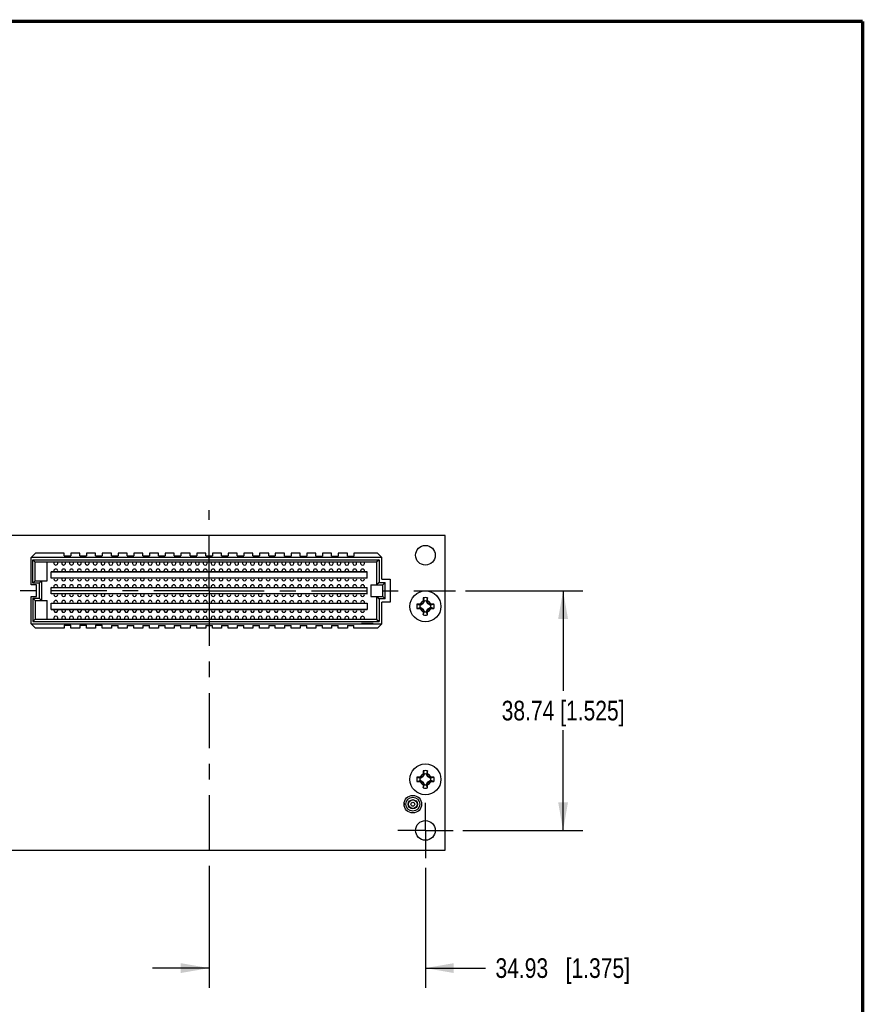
# Model space of a CAD drawing. Header units: inches. Extents: x 0.2 to 16.8, y 0.2 to 10.8.
# Tile 11 of 11: x 11.4 to 16.8, y 4.5 to 10.8. Entities that reach past the tile are written whole.
import ezdxf

# ---------------------------------------------------------------- set-up
doc = ezdxf.new("R2010")
doc.units = ezdxf.units.IN
doc.header["$LTSCALE"] = 0.935
doc.header["$MEASUREMENT"] = 0
doc.linetypes.add('CENTER', pattern=[0.6, 0.375, -0.075, 0.075, -0.075])
doc.layers.get('0').update_dxf_attribs({"linetype": 'CONTINUOUS'})
for name, color, linetype in [('02___PRT_ALL_AXES', 7, 'CONTINUOUS'), ('DATUMCURVES', 7, 'CONTINUOUS'), ('DEFAULT_1', 7, 'CENTER'), ('DIMENSIONS', 7, 'CONTINUOUS')]:
    doc.layers.add(name, color=color, linetype=linetype)
doc.styles.get("Standard").update_dxf_attribs({"font": 'txt', "width": 0.8})
doc.dimstyles.new('DIMSTYLE_1', dxfattribs={"dimtxt": 0.125, "dimasz": 0.18, "dimexe": 0.125, "dimexo": 0.0625, "dimgap": 0.0625, "dimtad": 0, "dimtih": 1, "dimtoh": 1, "dimdec": 3, "dimdsep": 46, "dimtxsty": 'STANDARD', "dimblk": '_FILLED', "dimblk1": '_FILLED', "dimblk2": '_FILLED', "dimcen": 0.09, "dimadec": 0, "dimazin": 0, "dimtp": 0.001, "dimtm": 0.001, "dimtfac": 1, "dimtdec": 3, "dimtofl": 0, "dimtmove": 0, "dimatfit": 3, "dimldrblk": '_FILLED', "dimfxl": 1, "dimtolj": 1, "dimarcsym": 0})

# ---------------------------------------------------------------- blocks, each defined once
blk = doc.blocks.new('_FILLED')
at = {"color": 0, "linetype": 'BYBLOCK'}
blk.add_solid([(0, 0), (-1, 0.174), (-1, -0.174)], dxfattribs=at)
blk = doc.blocks.new('*D7')
at = {"layer": 'DIMENSIONS', "color": 2, "linetype": 'CONTINUOUS'}
for p, q in [((14.2243, 7.138), (14.9705, 7.138)), ((14.8455, 7.138), (14.8455, 6.5006)), ((14.8455, 5.6132), (14.8455, 6.2506)), ((14.2083, 5.6132), (14.9705, 5.6132))]:
    blk.add_line(p, q, dxfattribs=at)
at = {"layer": 'DIMENSIONS', "color": 2, "linetype": 'CONTINUOUS', "xscale": 0.18, "yscale": 0.18, "zscale": 0.18}
for p, rotation in [((14.8455, 7.138), 90), ((14.8455, 5.6132), 270)]:
    blk.add_blockref('_FILLED', p, dxfattribs=dict(at, rotation=rotation))
at = {"layer": 'DIMENSIONS', "color": 2, "linetype": 'CONTINUOUS', "insert": (14.8455, 6.4381), "char_height": 0.125, "width": 1.3, "attachment_point": 2, "line_spacing_factor": 0.9}
blk.add_mtext('38.74 [1.525]', dxfattribs=at)
blk = doc.blocks.new('*D8')
at = {"layer": 'DIMENSIONS', "color": 2, "linetype": 'CONTINUOUS'}
for p, q in [((12.5955, 5.3883), (12.5955, 4.6132)), ((13.9705, 5.3754), (13.9705, 4.6132)), ((12.5955, 4.7382), (12.2355, 4.7382)), ((13.9705, 4.7382), (14.3533, 4.7382))]:
    blk.add_line(p, q, dxfattribs=at)
at = {"layer": 'DIMENSIONS', "color": 2, "linetype": 'CONTINUOUS', "xscale": 0.18, "yscale": 0.18, "zscale": 0.18}
blk.add_blockref('_FILLED', (12.5955, 4.7382), dxfattribs=at)
at = {"layer": 'DIMENSIONS', "color": 2, "linetype": 'CONTINUOUS', "xscale": 0.18, "yscale": 0.18, "zscale": 0.18, "rotation": 180}
blk.add_blockref('_FILLED', (13.9705, 4.7382), dxfattribs=at)
at = {"layer": 'DIMENSIONS', "color": 2, "linetype": 'CONTINUOUS', "insert": (14.4158, 4.8007), "char_height": 0.125, "width": 1.325, "attachment_point": 1, "line_spacing_factor": 0.9}
blk.add_mtext('34.93{\\Ftxt.shx;\\W1.000000;\\H0.125000; }[1.375]', dxfattribs=at)

msp = doc.modelspace()

# ---------------------------------------------------------------- linework, layer by layer
at = {"color": 7, "linetype": 'CONTINUOUS'}
for p, q in [((14.0955, 7.4882), (11.0955, 7.4882)), ((14.0955, 5.4882), (14.0955, 7.4882)), ((11.493, 7.3772), (11.4645, 7.3487)), ((11.4645, 7.1747), (11.4645, 7.3487)), ((13.6935, 7.3483), (11.4645, 7.3487)), ((11.4755, 7.1857), (11.4755, 7.3337)), ((11.4755, 7.3337), (11.4905, 7.3187)), ((11.4755, 7.3337), (13.6755, 7.3333)), ((11.6745, 7.3772), (11.493, 7.3772)), ((11.6745, 7.3587), (11.6745, 7.3772)), ((11.6745, 7.3587), (11.7165, 7.3587)), ((11.7165, 7.3772), (11.7165, 7.3587)), ((11.7745, 7.3772), (11.7165, 7.3772)), ((11.7745, 7.3587), (11.7745, 7.3772)), ((11.7745, 7.3587), (11.8165, 7.3587)), ((11.8165, 7.3772), (11.8165, 7.3587)), ((11.8745, 7.3772), (11.8165, 7.3772)), ((11.8745, 7.3587), (11.8745, 7.3772)), ((11.8745, 7.3587), (11.9165, 7.3587)), ((11.9165, 7.3772), (11.9165, 7.3587)), ((11.9745, 7.3771), (11.9165, 7.3772)), ((11.9745, 7.3586), (11.9745, 7.3771)), ((11.9745, 7.3586), (12.0165, 7.3586)), ((12.0165, 7.3771), (12.0165, 7.3586)), ((12.0745, 7.3771), (12.0165, 7.3771)), ((12.0745, 7.3586), (12.0745, 7.3771)), ((12.0745, 7.3586), (12.1165, 7.3586)), ((12.1165, 7.3771), (12.1165, 7.3586)), ((12.1745, 7.3771), (12.1165, 7.3771)), ((12.1745, 7.3586), (12.1745, 7.3771)), ((12.1745, 7.3586), (12.2165, 7.3586)), ((12.2165, 7.3771), (12.2165, 7.3586)), ((12.2745, 7.3771), (12.2165, 7.3771)), ((12.2745, 7.3586), (12.2745, 7.3771)), ((12.2745, 7.3586), (12.3165, 7.3586)), ((12.3165, 7.3771), (12.3165, 7.3586)), ((12.3745, 7.3771), (12.3165, 7.3771)), ((12.3745, 7.3586), (12.3745, 7.3771)), ((12.3745, 7.3586), (12.4165, 7.3586)), ((12.4165, 7.3771), (12.4165, 7.3586)), ((12.4745, 7.3771), (12.4165, 7.3771)), ((12.4745, 7.3586), (12.4745, 7.3771)), ((12.4745, 7.3586), (12.5165, 7.3585)), ((12.5165, 7.377), (12.5165, 7.3585)), ((12.5745, 7.377), (12.5165, 7.377)), ((12.5745, 7.3585), (12.5745, 7.377)), ((12.5745, 7.3585), (12.6165, 7.3585)), ((12.6165, 7.377), (12.6165, 7.3585)), ((12.6745, 7.377), (12.6165, 7.377)), ((12.6745, 7.3585), (12.6745, 7.377)), ((12.6745, 7.3585), (12.7165, 7.3585)), ((12.7165, 7.377), (12.7165, 7.3585)), ((12.7745, 7.377), (12.7165, 7.377)), ((12.7745, 7.3585), (12.7745, 7.377)), ((12.7745, 7.3585), (12.8165, 7.3585)), ((12.8165, 7.377), (12.8165, 7.3585)), ((12.8745, 7.377), (12.8165, 7.377)), ((12.8745, 7.3585), (12.8745, 7.377)), ((12.8745, 7.3585), (12.9165, 7.3585)), ((12.9165, 7.377), (12.9165, 7.3585)), ((12.9745, 7.377), (12.9165, 7.377)), ((12.9745, 7.3585), (12.9745, 7.377)), ((12.9745, 7.3585), (13.0165, 7.3585)), ((13.0165, 7.377), (13.0165, 7.3585)), ((13.0745, 7.3769), (13.0165, 7.377)), ((13.0745, 7.3584), (13.0745, 7.3769)), ((13.0745, 7.3584), (13.1165, 7.3584)), ((13.1165, 7.3769), (13.1165, 7.3584)), ((13.1745, 7.3769), (13.1165, 7.3769)), ((13.1745, 7.3584), (13.1745, 7.3769)), ((13.1745, 7.3584), (13.2165, 7.3584)), ((13.2165, 7.3769), (13.2165, 7.3584)), ((13.2745, 7.3769), (13.2165, 7.3769)), ((13.2745, 7.3584), (13.2745, 7.3769)), ((13.2745, 7.3584), (13.3165, 7.3584)), ((13.3165, 7.3769), (13.3165, 7.3584)), ((13.3745, 7.3769), (13.3165, 7.3769)), ((13.3745, 7.3584), (13.3745, 7.3769)), ((13.3745, 7.3584), (13.4165, 7.3584)), ((13.4165, 7.3769), (13.4165, 7.3584)), ((13.4745, 7.3769), (13.4165, 7.3769)), ((13.4745, 7.3584), (13.4745, 7.3769)), ((13.4745, 7.3584), (13.5165, 7.3584)), ((13.5165, 7.3769), (13.5165, 7.3584)), ((13.665, 7.3768), (13.5165, 7.3769)), ((13.6755, 7.3333), (13.6605, 7.3183)), ((13.6935, 7.3483), (13.665, 7.3768)), ((13.6755, 7.3333), (13.6755, 7.1898)), ((13.6935, 7.2108), (13.6935, 7.3483)), ((11.4905, 7.2007), (11.4905, 7.3187)), ((13.6605, 7.3183), (11.4905, 7.3187)), ((11.5665, 7.2007), (11.5665, 7.3187)), ((13.6605, 7.3183), (13.6605, 7.1748)), ((11.4905, 7.2007), (11.4755, 7.1857)), ((11.4905, 7.2007), (11.5665, 7.2007)), ((11.5155, 7.1857), (11.5305, 7.2007)), ((11.5305, 7.2007), (11.5305, 7.0757)), ((11.5915, 7.2177), (11.5915, 7.2587)), ((11.5915, 7.2587), (13.5995, 7.2583)), ((13.5995, 7.2568), (11.5915, 7.2572)), ((11.5915, 7.2192), (13.5995, 7.2188)), ((13.5995, 7.2173), (11.5915, 7.2177)), ((13.5995, 7.2173), (13.5995, 7.2583)), ((13.6935, 7.2108), (13.7465, 7.2108)), ((13.7465, 7.2108), (13.7465, 7.0648)), ((11.4975, 7.1747), (11.4645, 7.1747)), ((11.5155, 7.1857), (11.4755, 7.1857)), ((11.4975, 7.1017), (11.4975, 7.1747)), ((11.5155, 7.1857), (11.5155, 7.0907)), ((11.5915, 7.1177), (11.5915, 7.1587)), ((11.5915, 7.1587), (13.5995, 7.1583)), ((13.5995, 7.1568), (11.5915, 7.1572)), ((13.5995, 7.1173), (13.5995, 7.1583)), ((13.6245, 7.1748), (13.7005, 7.1748)), ((13.6245, 7.1748), (13.6245, 7.1008)), ((13.6755, 7.1898), (13.6605, 7.1748)), ((13.6755, 7.1898), (13.7155, 7.1898)), ((13.7005, 7.1748), (13.7155, 7.1898)), ((13.7005, 7.1008), (13.7005, 7.1748)), ((13.7155, 7.0858), (13.7155, 7.1898)), ((11.4645, 6.9277), (11.4645, 7.1017)), ((11.4645, 7.1017), (11.4975, 7.1017)), ((11.4755, 7.0907), (11.4755, 6.9427)), ((11.4905, 7.0757), (11.4755, 7.0907)), ((11.4755, 7.0907), (11.5155, 7.0907)), ((11.4905, 7.0757), (11.4905, 6.9577)), ((11.4905, 7.0757), (11.5665, 7.0757)), ((11.5305, 7.0757), (11.5155, 7.0907)), ((11.5665, 6.9577), (11.5665, 7.0757)), ((11.5915, 7.1192), (13.5995, 7.1188)), ((13.5995, 7.1173), (11.5915, 7.1177)), ((13.6245, 7.1008), (13.7005, 7.1008)), ((13.6605, 7.1008), (13.6605, 6.9573)), ((13.6605, 7.1008), (13.6755, 7.0858)), ((13.7155, 7.0858), (13.6755, 7.0858)), ((13.6755, 7.0858), (13.6755, 6.9423)), ((13.7155, 7.0858), (13.7005, 7.1008)), ((13.9569, 7.0922), (13.9633, 7.0721)), ((13.9841, 7.0922), (13.9777, 7.0721)), ((11.5915, 7.0177), (11.5915, 7.0587)), ((11.5915, 7.0587), (13.5995, 7.0583)), ((13.5995, 7.0568), (11.5915, 7.0572)), ((11.5915, 7.0192), (13.5995, 7.0188)), ((13.5995, 7.0173), (11.5915, 7.0177)), ((13.5995, 7.0583), (13.5995, 7.0173)), ((13.7465, 7.0648), (13.6935, 7.0648)), ((13.6935, 6.9273), (13.6935, 7.0648)), ((13.9166, 7.0519), (13.9367, 7.0454)), ((13.9166, 7.0246), (13.9367, 7.0311)), ((13.9404, 7.0454), (13.9367, 7.0454)), ((13.9404, 7.0311), (13.9367, 7.0311)), ((13.9549, 7.0538), (13.9404, 7.0454)), ((13.9404, 7.0454), (13.9441, 7.0529)), ((13.9404, 7.0311), (13.9549, 7.0227)), ((13.9441, 7.0235), (13.9404, 7.0311)), ((13.9515, 7.0572), (13.9549, 7.0538)), ((13.9549, 7.0227), (13.9515, 7.0192)), ((13.9633, 7.0683), (13.9549, 7.0538)), ((13.9549, 7.0227), (13.9633, 7.0082)), ((13.9558, 7.0646), (13.9633, 7.0683)), ((13.9633, 7.0683), (13.9633, 7.0721)), ((13.9777, 7.0683), (13.9777, 7.0721)), ((13.9852, 7.0646), (13.9777, 7.0683)), ((13.986, 7.0538), (13.9777, 7.0683)), ((13.9777, 7.0082), (13.986, 7.0227)), ((13.9895, 7.0572), (13.986, 7.0538)), ((14.0006, 7.0454), (13.986, 7.0538)), ((13.986, 7.0227), (14.0006, 7.0311)), ((13.986, 7.0227), (13.9895, 7.0192)), ((13.9969, 7.0529), (14.0006, 7.0454)), ((14.0006, 7.0311), (13.9969, 7.0235)), ((14.0006, 7.0454), (14.0043, 7.0454)), ((14.0006, 7.0311), (14.0043, 7.0311)), ((14.0244, 7.0519), (14.0043, 7.0454)), ((14.0244, 7.0246), (14.0043, 7.0311)), ((11.4905, 6.9577), (11.4755, 6.9427)), ((11.4905, 6.9577), (13.6605, 6.9573)), ((13.6605, 6.9573), (13.6755, 6.9423)), ((13.9633, 7.0082), (13.9558, 7.0119)), ((13.9569, 6.9843), (13.9633, 7.0044)), ((13.9633, 7.0082), (13.9633, 7.0044)), ((13.9852, 7.0119), (13.9777, 7.0082)), ((13.9777, 7.0082), (13.9777, 7.0044)), ((13.9841, 6.9843), (13.9777, 7.0044)), ((11.4645, 6.9277), (11.493, 6.8992)), ((11.4645, 6.9277), (13.6935, 6.9273)), ((11.4755, 6.9427), (13.6755, 6.9423)), ((11.6745, 6.8992), (11.493, 6.8992)), ((11.6745, 6.9177), (11.6745, 6.8992)), ((11.6745, 6.9177), (11.7165, 6.9177)), ((11.7165, 6.8992), (11.7165, 6.9177)), ((11.7745, 6.8992), (11.7165, 6.8992)), ((11.7745, 6.9177), (11.7745, 6.8992)), ((11.7745, 6.9177), (11.8165, 6.9177)), ((11.8165, 6.8992), (11.8165, 6.9177)), ((11.8745, 6.8992), (11.8165, 6.8992)), ((11.8745, 6.9177), (11.8745, 6.8992)), ((11.8745, 6.9177), (11.9165, 6.9177)), ((11.9165, 6.8992), (11.9165, 6.9177)), ((11.9745, 6.8991), (11.9165, 6.8992)), ((11.9745, 6.9176), (11.9745, 6.8991)), ((11.9745, 6.9176), (12.0165, 6.9176)), ((12.0165, 6.8991), (12.0165, 6.9176)), ((12.0745, 6.8991), (12.0165, 6.8991)), ((12.0745, 6.9176), (12.0745, 6.8991)), ((12.0745, 6.9176), (12.1165, 6.9176)), ((12.1165, 6.8991), (12.1165, 6.9176)), ((12.1745, 6.8991), (12.1165, 6.8991)), ((12.1745, 6.9176), (12.1745, 6.8991)), ((12.1745, 6.9176), (12.2165, 6.9176)), ((12.2165, 6.8991), (12.2165, 6.9176)), ((12.2745, 6.8991), (12.2165, 6.8991)), ((12.2745, 6.9176), (12.2745, 6.8991)), ((12.2745, 6.9176), (12.3165, 6.9176)), ((12.3165, 6.8991), (12.3165, 6.9176)), ((12.3745, 6.8991), (12.3165, 6.8991)), ((12.3745, 6.9176), (12.3745, 6.8991)), ((12.3745, 6.9176), (12.4165, 6.9176)), ((12.4165, 6.8991), (12.4165, 6.9176)), ((12.4745, 6.8991), (12.4165, 6.8991)), ((12.4745, 6.9176), (12.4745, 6.8991)), ((12.4745, 6.9176), (12.5165, 6.9175)), ((12.5165, 6.899), (12.5165, 6.9175)), ((12.5745, 6.899), (12.5165, 6.899)), ((12.5745, 6.9175), (12.5745, 6.899)), ((12.5745, 6.9175), (12.6165, 6.9175)), ((12.6165, 6.899), (12.6165, 6.9175)), ((12.6745, 6.899), (12.6165, 6.899)), ((12.6745, 6.9175), (12.6745, 6.899)), ((12.6745, 6.9175), (12.7165, 6.9175)), ((12.7165, 6.899), (12.7165, 6.9175)), ((12.7745, 6.899), (12.7165, 6.899)), ((12.7745, 6.9175), (12.7745, 6.899)), ((12.7745, 6.9175), (12.8165, 6.9175)), ((12.8165, 6.899), (12.8165, 6.9175)), ((12.8745, 6.899), (12.8165, 6.899)), ((12.8745, 6.9175), (12.8745, 6.899)), ((12.8745, 6.9175), (12.9165, 6.9175)), ((12.9165, 6.899), (12.9165, 6.9175)), ((12.9745, 6.899), (12.9165, 6.899)), ((12.9745, 6.9175), (12.9745, 6.899)), ((12.9745, 6.9175), (13.0165, 6.9175)), ((13.0165, 6.899), (13.0165, 6.9175)), ((13.0745, 6.8989), (13.0165, 6.899)), ((13.0745, 6.9174), (13.0745, 6.8989)), ((13.0745, 6.9174), (13.1165, 6.9174)), ((13.1165, 6.8989), (13.1165, 6.9174)), ((13.1745, 6.8989), (13.1165, 6.8989)), ((13.1745, 6.9174), (13.2165, 6.9174)), ((13.1745, 6.9174), (13.1745, 6.8989)), ((13.2165, 6.8989), (13.2165, 6.9174)), ((13.2745, 6.8989), (13.2165, 6.8989)), ((13.2745, 6.9174), (13.3165, 6.9174)), ((13.2745, 6.9174), (13.2745, 6.8989)), ((13.3165, 6.8989), (13.3165, 6.9174)), ((13.3745, 6.8989), (13.3165, 6.8989)), ((13.3745, 6.9174), (13.4165, 6.9174)), ((13.3745, 6.9174), (13.3745, 6.8989)), ((13.4165, 6.8989), (13.4165, 6.9174)), ((13.4745, 6.8989), (13.4165, 6.8989)), ((13.4745, 6.9174), (13.5165, 6.9174)), ((13.4745, 6.9174), (13.4745, 6.8989)), ((13.5165, 6.8989), (13.5165, 6.9174)), ((13.665, 6.8988), (13.5165, 6.8989)), ((13.6385, 6.9283), (13.5635, 6.9284)), ((13.5635, 6.9274), (13.5635, 6.9284)), ((13.601, 6.9273), (13.601, 6.9283)), ((13.6385, 6.9283), (13.6385, 6.9273)), ((13.665, 6.8988), (13.6935, 6.9273)), ((13.9166, 5.9519), (13.9367, 5.9454)), ((13.9549, 5.9538), (13.9404, 5.9454)), ((13.9404, 5.9454), (13.9441, 5.9529)), ((13.9515, 5.9572), (13.9549, 5.9538)), ((13.9633, 5.9683), (13.9549, 5.9538)), ((13.9558, 5.9646), (13.9633, 5.9683)), ((13.9569, 5.9922), (13.9633, 5.9721)), ((13.9633, 5.9683), (13.9633, 5.9721)), ((13.9841, 5.9922), (13.9777, 5.9721)), ((13.9777, 5.9683), (13.9777, 5.9721)), ((13.9852, 5.9646), (13.9777, 5.9683)), ((13.986, 5.9538), (13.9777, 5.9683)), ((13.9895, 5.9572), (13.986, 5.9538)), ((14.0006, 5.9454), (13.986, 5.9538)), ((13.9969, 5.9529), (14.0006, 5.9454)), ((14.0244, 5.9519), (14.0043, 5.9454)), ((13.9166, 5.9246), (13.9367, 5.9311)), ((13.9404, 5.9454), (13.9367, 5.9454)), ((13.9404, 5.9311), (13.9367, 5.9311)), ((13.9404, 5.9311), (13.9549, 5.9227)), ((13.9441, 5.9235), (13.9404, 5.9311)), ((13.9549, 5.9227), (13.9515, 5.9192)), ((13.9549, 5.9227), (13.9633, 5.9082)), ((13.9633, 5.9082), (13.9558, 5.9119)), ((13.9569, 5.8843), (13.9633, 5.9044)), ((13.9633, 5.9082), (13.9633, 5.9044)), ((13.9777, 5.9082), (13.986, 5.9227)), ((13.9852, 5.9119), (13.9777, 5.9082)), ((13.9777, 5.9082), (13.9777, 5.9044)), ((13.9841, 5.8843), (13.9777, 5.9044)), ((13.986, 5.9227), (14.0006, 5.9311)), ((13.986, 5.9227), (13.9895, 5.9192)), ((14.0006, 5.9311), (13.9969, 5.9235)), ((14.0006, 5.9454), (14.0043, 5.9454)), ((14.0006, 5.9311), (14.0043, 5.9311)), ((14.0244, 5.9246), (14.0043, 5.9311)), ((11.0955, 5.4882), (14.0955, 5.4882))]:
    msp.add_line(p, q, dxfattribs=at)
at = {"color": 7, "linetype": 'CONTINUOUS', "const_width": 0.02}
for points in [[(16.75, 10.7586), (0.25, 10.7586)], [(16.75, 0.2586), (16.75, 10.7586)]]:
    msp.add_lwpolyline(points, dxfattribs=at)
at = {"color": 7, "linetype": 'CONTINUOUS'}
for centre, radius in [((13.9705, 7.0382), 0.0984), ((13.9705, 5.9382), 0.0984), ((13.8905, 5.7802), 0.044), ((13.8905, 5.7802), 0.029), ((13.8905, 5.7802), 0.0276), ((13.8905, 5.7802), 0.0126)]:
    msp.add_circle(centre, radius, dxfattribs=at)
for centre, radius, start, end in [((14.5164, 7.0569), 0.5607, 176.40019, 178.48632), ((13.9705, 7.0382), 0.0556, 75.81313, 104.18687), ((13.4245, 7.0569), 0.5607, 1.51368, 3.59981), ((13.9705, 7.0382), 0.0556, 165.81313, 194.18687), ((13.9518, 6.4923), 0.5607, 91.51368, 93.59981), ((13.9518, 7.5842), 0.5607, 266.40019, 268.48632), ((13.9704, 7.0382), 0.0345, 168.0004, 191.9996), ((13.9705, 7.0382), 0.0365, 113.44647, 156.55353), ((13.9694, 5.8678), 1.1855, 91.2199, 91.56625), ((13.9705, 7.0382), 0.0365, 203.44647, 246.55353), ((13.9695, 8.214), 1.1907, 268.43451, 268.77934), ((14.9497, 5.3421), 1.9845, 120.19904, 120.44491), ((14.9516, 8.7377), 1.9884, 239.55533, 239.80072), ((15.67, 6.0571), 1.9884, 149.55533, 149.80072), ((15.6666, 8.0174), 1.9845, 210.19904, 210.44491), ((15.1462, 7.0392), 1.1907, 178.43451, 178.77934), ((13.9705, 7.0383), 0.0345, 78.0004, 101.9996), ((12.8, 7.0394), 1.1855, 1.2199, 1.56625), ((13.9705, 7.0382), 0.0365, 23.44647, 66.55353), ((13.9705, 7.0382), 0.0365, 293.44647, 336.55353), ((12.2743, 6.059), 1.9845, 30.19904, 30.44491), ((12.271, 8.0194), 1.9884, 329.55533, 329.80072), ((12.9894, 5.3387), 1.9884, 59.55533, 59.80072), ((12.9913, 8.7344), 1.9845, 300.19904, 300.44491), ((13.9715, 5.8625), 1.1907, 88.43451, 88.77934), ((13.9716, 8.2087), 1.1855, 271.2199, 271.56625), ((13.9892, 6.4923), 0.5607, 86.40019, 88.48632), ((13.9892, 7.5842), 0.5607, 271.51368, 273.59981), ((13.9706, 7.0382), 0.0345, 348.0004, 11.9996), ((13.9705, 7.0382), 0.0556, 345.81313, 14.18687), ((15.141, 7.0371), 1.1855, 181.2199, 181.56625), ((14.5164, 7.0195), 0.5607, 181.51368, 183.59981), ((13.9705, 7.0382), 0.0556, 255.81313, 284.18687), ((13.9705, 7.0381), 0.0345, 258.0004, 281.9996), ((13.4245, 7.0195), 0.5607, 356.40019, 358.48632), ((12.7948, 7.0372), 1.1907, 358.43451, 358.77934), ((13.9705, 5.9382), 0.0556, 165.81313, 194.18687), ((13.9518, 5.3923), 0.5607, 91.51368, 93.59981), ((13.9705, 5.9382), 0.0365, 113.44647, 156.55353), ((13.9694, 4.7678), 1.1855, 91.2199, 91.56625), ((14.9497, 4.2421), 1.9845, 120.19904, 120.44491), ((15.67, 4.9571), 1.9884, 149.55533, 149.80072), ((15.1462, 5.9392), 1.1907, 178.43451, 178.77934), ((14.5164, 5.9569), 0.5607, 176.40019, 178.48632), ((13.9705, 5.9382), 0.0556, 75.81313, 104.18687), ((13.9705, 5.9383), 0.0345, 78.0004, 101.9996), ((13.4245, 5.9569), 0.5607, 1.51368, 3.59981), ((12.8, 5.9394), 1.1855, 1.2199, 1.56625), ((13.9705, 5.9382), 0.0365, 23.44647, 66.55353), ((12.2743, 4.959), 1.9845, 30.19904, 30.44491), ((12.9894, 4.2387), 1.9884, 59.55533, 59.80072), ((13.9715, 4.7625), 1.1907, 88.43451, 88.77934), ((13.9892, 5.3923), 0.5607, 86.40019, 88.48632), ((13.9705, 5.9382), 0.0556, 345.81313, 14.18687), ((13.9518, 6.4842), 0.5607, 266.40019, 268.48632), ((13.9704, 5.9382), 0.0345, 168.0004, 191.9996), ((13.9705, 5.9382), 0.0365, 203.44647, 246.55353), ((13.9695, 7.114), 1.1907, 268.43451, 268.77934), ((14.9516, 7.6377), 1.9884, 239.55533, 239.80072), ((15.6666, 6.9174), 1.9845, 210.19904, 210.44491), ((15.141, 5.9371), 1.1855, 181.2199, 181.56625), ((14.5164, 5.9195), 0.5607, 181.51368, 183.59981), ((13.9705, 5.9381), 0.0345, 258.0004, 281.9996), ((13.4245, 5.9195), 0.5607, 356.40019, 358.48632), ((13.9705, 5.9382), 0.0365, 293.44647, 336.55353), ((12.7948, 5.9372), 1.1907, 358.43451, 358.77934), ((12.271, 6.9194), 1.9884, 329.55533, 329.80072), ((12.9913, 7.6344), 1.9845, 300.19904, 300.44491), ((13.9716, 7.1087), 1.1855, 271.2199, 271.56625), ((13.9892, 6.4842), 0.5607, 271.51368, 273.59981), ((13.9706, 5.9382), 0.0345, 348.0004, 11.9996), ((13.9705, 5.9382), 0.0556, 255.81313, 284.18687), ((14.7631, 5.7865), 0.9279, 179.99819, 180.37027), ((14.835, 5.787), 0.9998, 180.37115, 180.7849)]:
    msp.add_arc(centre, radius, start, end, dxfattribs=at)
at = {"layer": '02___PRT_ALL_AXES', "color": 7, "linetype": 'CENTER'}
for q in [(13.9705, 5.7886), (13.7951, 5.6132), (14.1458, 5.6132), (13.9705, 5.4379)]:
    msp.add_line((13.9705, 5.6132), q, dxfattribs=at)
at = {"layer": '02___PRT_ALL_AXES', "color": 7, "linetype": 'CONTINUOUS'}
for centre, radius in [((13.9705, 7.3632), 0.0625), ((13.8905, 5.7805), 0.056), ((13.9705, 5.6132), 0.0625)]:
    msp.add_circle(centre, radius, dxfattribs=at)
at = {"layer": 'DATUMCURVES', "color": 4, "linetype": 'CONTINUOUS'}
for centre, start, end in [((11.621, 7.3132), 153.8831, 26.09604), ((11.621, 7.2632), 359.98957, 179.98957), ((11.671, 7.3132), 153.8831, 26.09604), ((11.671, 7.2632), 359.98957, 179.98957), ((11.721, 7.3132), 153.8831, 26.09604), ((11.721, 7.2632), 359.98957, 179.98957), ((11.771, 7.3132), 153.8831, 26.09604), ((11.771, 7.2632), 359.98957, 179.98957), ((11.821, 7.3132), 153.8831, 26.09604), ((11.821, 7.2632), 359.98957, 179.98957), ((11.871, 7.3132), 153.8831, 26.09604), ((11.871, 7.2632), 359.98957, 179.98957), ((11.921, 7.3132), 153.8831, 26.09604), ((11.921, 7.2632), 359.98957, 179.98957), ((11.971, 7.3131), 153.8831, 26.09604), ((11.971, 7.2631), 359.98957, 179.98957), ((12.021, 7.3131), 153.8831, 26.09604), ((12.021, 7.2631), 359.98957, 179.98957), ((12.071, 7.3131), 153.8831, 26.09604), ((12.071, 7.2631), 359.98957, 179.98957), ((12.121, 7.3131), 153.8831, 26.09604), ((12.121, 7.2631), 359.98957, 179.98957), ((12.171, 7.3131), 153.8831, 26.09604), ((12.171, 7.2631), 359.98957, 179.98957), ((12.221, 7.3131), 153.8831, 26.09604), ((12.221, 7.2631), 359.98957, 179.98957), ((12.271, 7.3131), 153.8831, 26.09604), ((12.271, 7.2631), 359.98957, 179.98957), ((12.321, 7.3131), 153.8831, 26.09604), ((12.321, 7.2631), 359.98957, 179.98957), ((12.371, 7.3131), 153.8831, 26.09604), ((12.371, 7.2631), 359.98957, 179.98957), ((12.421, 7.3131), 153.8831, 26.09604), ((12.421, 7.2631), 359.98957, 179.98957), ((12.471, 7.3131), 153.8831, 26.09604), ((12.471, 7.2631), 359.98957, 179.98957), ((12.521, 7.313), 153.8831, 26.09604), ((12.521, 7.263), 359.98957, 179.98957), ((12.571, 7.313), 153.8831, 26.09604), ((12.571, 7.263), 359.98957, 179.98957), ((12.621, 7.313), 153.8831, 26.09604), ((12.621, 7.263), 359.98957, 179.98957), ((12.671, 7.313), 153.8831, 26.09604), ((12.671, 7.263), 359.98957, 179.98957), ((12.721, 7.313), 153.8831, 26.09604), ((12.721, 7.263), 359.98957, 179.98957), ((12.771, 7.313), 153.8831, 26.09604), ((12.771, 7.263), 359.98957, 179.98957), ((12.821, 7.313), 153.8831, 26.09604), ((12.821, 7.263), 359.98957, 179.98957), ((12.871, 7.313), 153.8831, 26.09604), ((12.871, 7.263), 359.98957, 179.98957), ((12.921, 7.313), 153.8831, 26.09604), ((12.921, 7.263), 359.98957, 179.98957), ((12.971, 7.313), 153.8831, 26.09604), ((12.971, 7.263), 359.98957, 179.98957), ((13.021, 7.313), 153.8831, 26.09604), ((13.021, 7.263), 359.98957, 179.98957), ((13.071, 7.3129), 153.8831, 26.09604), ((13.071, 7.2629), 359.98957, 179.98957), ((13.121, 7.3129), 153.8831, 26.09604), ((13.121, 7.2629), 359.98957, 179.98957), ((13.171, 7.3129), 153.8831, 26.09604), ((13.171, 7.2629), 359.98957, 179.98957), ((13.221, 7.3129), 153.8831, 26.09604), ((13.221, 7.2629), 359.98957, 179.98957), ((13.271, 7.3129), 153.8831, 26.09604), ((13.271, 7.2629), 359.98957, 179.98957), ((13.321, 7.3129), 153.8831, 26.09604), ((13.321, 7.2629), 359.98957, 179.98957), ((13.371, 7.3129), 153.8831, 26.09604), ((13.371, 7.2629), 359.98957, 179.98957), ((13.421, 7.3129), 153.8831, 26.09604), ((13.421, 7.2629), 359.98957, 179.98957), ((13.471, 7.3129), 153.8831, 26.09604), ((13.471, 7.2629), 359.98957, 179.98957), ((13.521, 7.3129), 153.8831, 26.09604), ((13.521, 7.2629), 359.98957, 179.98957), ((13.571, 7.3129), 153.8831, 26.09604), ((13.571, 7.2629), 359.98957, 179.98957), ((11.621, 7.2132), 179.98957, 359.98957), ((11.671, 7.2132), 179.98957, 359.98957), ((11.721, 7.2132), 179.98957, 359.98957), ((11.771, 7.2132), 179.98957, 359.98957), ((11.821, 7.2132), 179.98957, 359.98957), ((11.871, 7.2132), 179.98957, 359.98957), ((11.921, 7.2132), 179.98957, 359.98957), ((11.971, 7.2131), 179.98957, 359.98957), ((12.021, 7.2131), 179.98957, 359.98957), ((12.071, 7.2131), 179.98957, 359.98957), ((12.121, 7.2131), 179.98957, 359.98957), ((12.171, 7.2131), 179.98957, 359.98957), ((12.221, 7.2131), 179.98957, 359.98957), ((12.271, 7.2131), 179.98957, 359.98957), ((12.321, 7.2131), 179.98957, 359.98957), ((12.371, 7.2131), 179.98957, 359.98957), ((12.421, 7.2131), 179.98957, 359.98957), ((12.471, 7.2131), 179.98957, 359.98957), ((12.521, 7.213), 179.98957, 359.98957), ((12.571, 7.213), 179.98957, 359.98957), ((12.621, 7.213), 179.98957, 359.98957), ((12.671, 7.213), 179.98957, 359.98957), ((12.721, 7.213), 179.98957, 359.98957), ((12.771, 7.213), 179.98957, 359.98957), ((12.821, 7.213), 179.98957, 359.98957), ((12.871, 7.213), 179.98957, 359.98957), ((12.921, 7.213), 179.98957, 359.98957), ((12.971, 7.213), 179.98957, 359.98957), ((13.021, 7.213), 179.98957, 359.98957), ((13.071, 7.2129), 179.98957, 359.98957), ((13.121, 7.2129), 179.98957, 359.98957), ((13.171, 7.2129), 179.98957, 359.98957), ((13.221, 7.2129), 179.98957, 359.98957), ((13.271, 7.2129), 179.98957, 359.98957), ((13.321, 7.2129), 179.98957, 359.98957), ((13.371, 7.2129), 179.98957, 359.98957), ((13.421, 7.2129), 179.98957, 359.98957), ((13.471, 7.2129), 179.98957, 359.98957), ((13.521, 7.2129), 179.98957, 359.98957), ((13.571, 7.2129), 179.98957, 359.98957), ((11.621, 7.1632), 359.98957, 179.98957), ((11.671, 7.1632), 359.98957, 179.98957), ((11.721, 7.1632), 359.98957, 179.98957), ((11.771, 7.1632), 359.98957, 179.98957), ((11.821, 7.1632), 359.98957, 179.98957), ((11.871, 7.1632), 359.98957, 179.98957), ((11.921, 7.1632), 359.98957, 179.98957), ((11.971, 7.1631), 359.98957, 179.98957), ((12.021, 7.1631), 359.98957, 179.98957), ((12.071, 7.1631), 359.98957, 179.98957), ((12.121, 7.1631), 359.98957, 179.98957), ((12.171, 7.1631), 359.98957, 179.98957), ((12.221, 7.1631), 359.98957, 179.98957), ((12.271, 7.1631), 359.98957, 179.98957), ((12.321, 7.1631), 359.98957, 179.98957), ((12.371, 7.1631), 359.98957, 179.98957), ((12.421, 7.1631), 359.98957, 179.98957), ((12.471, 7.1631), 359.98957, 179.98957), ((12.521, 7.163), 359.98957, 179.98957), ((12.571, 7.163), 359.98957, 179.98957), ((12.621, 7.163), 359.98957, 179.98957), ((12.671, 7.163), 359.98957, 179.98957), ((12.721, 7.163), 359.98957, 179.98957), ((12.771, 7.163), 359.98957, 179.98957), ((12.821, 7.163), 359.98957, 179.98957), ((12.871, 7.163), 359.98957, 179.98957), ((12.921, 7.163), 359.98957, 179.98957), ((12.971, 7.163), 359.98957, 179.98957), ((13.021, 7.163), 359.98957, 179.98957), ((13.071, 7.1629), 359.98957, 179.98957), ((13.121, 7.1629), 359.98957, 179.98957), ((13.171, 7.1629), 359.98957, 179.98957), ((13.221, 7.1629), 359.98957, 179.98957), ((13.271, 7.1629), 359.98957, 179.98957), ((13.321, 7.1629), 359.98957, 179.98957), ((13.371, 7.1629), 359.98957, 179.98957), ((13.421, 7.1629), 359.98957, 179.98957), ((13.471, 7.1629), 359.98957, 179.98957), ((13.521, 7.1629), 359.98957, 179.98957), ((13.571, 7.1629), 359.98957, 179.98957), ((11.621, 7.1132), 179.98957, 359.98957), ((11.621, 7.0632), 359.98957, 179.98957), ((11.671, 7.1132), 179.98957, 359.98957), ((11.671, 7.0632), 359.98957, 179.98957), ((11.721, 7.1132), 179.98957, 359.98957), ((11.721, 7.0632), 359.98957, 179.98957), ((11.771, 7.1132), 179.98957, 359.98957), ((11.771, 7.0632), 359.98957, 179.98957), ((11.821, 7.1132), 179.98957, 359.98957), ((11.821, 7.0632), 359.98957, 179.98957), ((11.871, 7.1132), 179.98957, 359.98957), ((11.871, 7.0632), 359.98957, 179.98957), ((11.921, 7.1132), 179.98957, 359.98957), ((11.921, 7.0632), 359.98957, 179.98957), ((11.971, 7.1131), 179.98957, 359.98957), ((11.971, 7.0631), 359.98957, 179.98957), ((12.021, 7.1131), 179.98957, 359.98957), ((12.021, 7.0631), 359.98957, 179.98957), ((12.071, 7.1131), 179.98957, 359.98957), ((12.071, 7.0631), 359.98957, 179.98957), ((12.121, 7.1131), 179.98957, 359.98957), ((12.121, 7.0631), 359.98957, 179.98957), ((12.171, 7.1131), 179.98957, 359.98957), ((12.171, 7.0631), 359.98957, 179.98957), ((12.221, 7.1131), 179.98957, 359.98957), ((12.221, 7.0631), 359.98957, 179.98957), ((12.271, 7.1131), 179.98957, 359.98957), ((12.271, 7.0631), 359.98957, 179.98957), ((12.321, 7.1131), 179.98957, 359.98957), ((12.321, 7.0631), 359.98957, 179.98957), ((12.371, 7.1131), 179.98957, 359.98957), ((12.371, 7.0631), 359.98957, 179.98957), ((12.421, 7.1131), 179.98957, 359.98957), ((12.421, 7.0631), 359.98957, 179.98957), ((12.471, 7.1131), 179.98957, 359.98957), ((12.471, 7.0631), 359.98957, 179.98957), ((12.521, 7.113), 179.98957, 359.98957), ((12.521, 7.063), 359.98957, 179.98957), ((12.571, 7.113), 179.98957, 359.98957), ((12.571, 7.063), 359.98957, 179.98957), ((12.621, 7.113), 179.98957, 359.98957), ((12.621, 7.063), 359.98957, 179.98957), ((12.671, 7.113), 179.98957, 359.98957), ((12.671, 7.063), 359.98957, 179.98957), ((12.721, 7.113), 179.98957, 359.98957), ((12.721, 7.063), 359.98957, 179.98957), ((12.771, 7.113), 179.98957, 359.98957), ((12.771, 7.063), 359.98957, 179.98957), ((12.821, 7.113), 179.98957, 359.98957), ((12.821, 7.063), 359.98957, 179.98957), ((12.871, 7.113), 179.98957, 359.98957), ((12.871, 7.063), 359.98957, 179.98957), ((12.921, 7.113), 179.98957, 359.98957), ((12.921, 7.063), 359.98957, 179.98957), ((12.971, 7.113), 179.98957, 359.98957), ((12.971, 7.063), 359.98957, 179.98957), ((13.021, 7.113), 179.98957, 359.98957), ((13.021, 7.063), 359.98957, 179.98957), ((13.071, 7.1129), 179.98957, 359.98957), ((13.071, 7.0629), 359.98957, 179.98957), ((13.121, 7.1129), 179.98957, 359.98957), ((13.121, 7.0629), 359.98957, 179.98957), ((13.171, 7.1129), 179.98957, 359.98957), ((13.171, 7.0629), 359.98957, 179.98957), ((13.221, 7.1129), 179.98957, 359.98957), ((13.221, 7.0629), 359.98957, 179.98957), ((13.271, 7.1129), 179.98957, 359.98957), ((13.271, 7.0629), 359.98957, 179.98957), ((13.321, 7.1129), 179.98957, 359.98957), ((13.321, 7.0629), 359.98957, 179.98957), ((13.371, 7.1129), 179.98957, 359.98957), ((13.371, 7.0629), 359.98957, 179.98957), ((13.421, 7.1129), 179.98957, 359.98957), ((13.421, 7.0629), 359.98957, 179.98957), ((13.471, 7.1129), 179.98957, 359.98957), ((13.471, 7.0629), 359.98957, 179.98957), ((13.521, 7.1129), 179.98957, 359.98957), ((13.521, 7.0629), 359.98957, 179.98957), ((13.571, 7.1129), 179.98957, 359.98957), ((13.571, 7.0629), 359.98957, 179.98957), ((11.621, 7.0132), 179.98957, 359.98957), ((11.671, 7.0132), 179.98957, 359.98957), ((11.721, 7.0132), 179.98957, 359.98957), ((11.771, 7.0132), 179.98957, 359.98957), ((11.821, 7.0132), 179.98957, 359.98957), ((11.871, 7.0132), 179.98957, 359.98957), ((11.921, 7.0132), 179.98957, 359.98957), ((11.971, 7.0131), 179.98957, 359.98957), ((12.021, 7.0131), 179.98957, 359.98957), ((12.071, 7.0131), 179.98957, 359.98957), ((12.121, 7.0131), 179.98957, 359.98957), ((12.171, 7.0131), 179.98957, 359.98957), ((12.221, 7.0131), 179.98957, 359.98957), ((12.271, 7.0131), 179.98957, 359.98957), ((12.321, 7.0131), 179.98957, 359.98957), ((12.371, 7.0131), 179.98957, 359.98957), ((12.421, 7.0131), 179.98957, 359.98957), ((12.471, 7.0131), 179.98957, 359.98957), ((12.521, 7.013), 179.98957, 359.98957), ((12.571, 7.013), 179.98957, 359.98957), ((12.621, 7.013), 179.98957, 359.98957), ((12.671, 7.013), 179.98957, 359.98957), ((12.721, 7.013), 179.98957, 359.98957), ((12.771, 7.013), 179.98957, 359.98957), ((12.821, 7.013), 179.98957, 359.98957), ((12.871, 7.013), 179.98957, 359.98957), ((12.921, 7.013), 179.98957, 359.98957), ((12.971, 7.013), 179.98957, 359.98957), ((13.021, 7.013), 179.98957, 359.98957), ((13.071, 7.0129), 179.98957, 359.98957), ((13.121, 7.0129), 179.98957, 359.98957), ((13.171, 7.0129), 179.98957, 359.98957), ((13.221, 7.0129), 179.98957, 359.98957), ((13.271, 7.0129), 179.98957, 359.98957), ((13.321, 7.0129), 179.98957, 359.98957), ((13.371, 7.0129), 179.98957, 359.98957), ((13.421, 7.0129), 179.98957, 359.98957), ((13.471, 7.0129), 179.98957, 359.98957), ((13.521, 7.0129), 179.98957, 359.98957), ((13.571, 7.0129), 179.98957, 359.98957), ((11.621, 6.9632), 333.8831, 206.09604), ((11.671, 6.9632), 333.8831, 206.09604), ((11.721, 6.9632), 333.8831, 206.09604), ((11.771, 6.9632), 333.8831, 206.09604), ((11.821, 6.9632), 333.8831, 206.09604), ((11.871, 6.9632), 333.8831, 206.09604), ((11.921, 6.9632), 333.8831, 206.09604), ((11.971, 6.9631), 333.8831, 206.09604), ((12.021, 6.9631), 333.8831, 206.09604), ((12.071, 6.9631), 333.8831, 206.09604), ((12.121, 6.9631), 333.8831, 206.09604), ((12.171, 6.9631), 333.8831, 206.09604), ((12.221, 6.9631), 333.8831, 206.09604), ((12.271, 6.9631), 333.8831, 206.09604), ((12.321, 6.9631), 333.8831, 206.09604), ((12.371, 6.9631), 333.8831, 206.09604), ((12.421, 6.9631), 333.8831, 206.09604), ((12.471, 6.9631), 333.8831, 206.09604), ((12.521, 6.963), 333.8831, 206.09604), ((12.571, 6.963), 333.8831, 206.09604), ((12.621, 6.963), 333.8831, 206.09604), ((12.671, 6.963), 333.8831, 206.09604), ((12.721, 6.963), 333.8831, 206.09604), ((12.771, 6.963), 333.8831, 206.09604), ((12.821, 6.963), 333.8831, 206.09604), ((12.871, 6.963), 333.8831, 206.09604), ((12.921, 6.963), 333.8831, 206.09604), ((12.971, 6.963), 333.8831, 206.09604), ((13.021, 6.963), 333.8831, 206.09604), ((13.071, 6.9629), 333.8831, 206.09604), ((13.121, 6.9629), 333.8831, 206.09604), ((13.171, 6.9629), 333.8831, 206.09604), ((13.221, 6.9629), 333.8831, 206.09604), ((13.271, 6.9629), 333.8831, 206.09604), ((13.321, 6.9629), 333.8831, 206.09604), ((13.371, 6.9629), 333.8831, 206.09604), ((13.421, 6.9629), 333.8831, 206.09604), ((13.471, 6.9629), 333.8831, 206.09604), ((13.521, 6.9629), 333.8831, 206.09604), ((13.571, 6.9629), 333.8831, 206.09604)]:
    msp.add_arc(centre, 0.0125, start, end, dxfattribs=at)
at = {"layer": 'DEFAULT_1', "color": 7, "linetype": 'CENTER'}
for q in [(12.5955, 7.6509), (10.9067, 7.138), (12.5955, 5.4387), (14.1618, 7.138)]:
    msp.add_line((12.5955, 7.138), q, dxfattribs=at)

# ---------------------------------------------------------------- dimensions: what is measured, and where the dimension line sits
at = {"layer": 'DIMENSIONS', "color": 2, "linetype": 'CONTINUOUS'}
dim = msp.add_linear_dim(base=(14.8455, 7.138), p1=(14.1458, 5.6132), p2=(14.1618, 7.138), angle=90, text='38.74 [1.525]', dimstyle='DIMSTYLE_1', dxfattribs=at)
dim.commit()
dim.dimension.update_dxf_attribs({"geometry": '*D7', "text_midpoint": (14.8392, 6.3756), "dimtype": 160})
dim = msp.add_linear_dim(base=(12.5955, 4.7382), p1=(13.9705, 5.4379), p2=(12.5955, 5.4508), angle=180, dimstyle='DIMSTYLE_1', dxfattribs=at)
dim.commit()
dim.dimension.update_dxf_attribs({"geometry": '*D8', "text_midpoint": (15.0783, 4.7382), "dimtype": 160})

doc.saveas('drawing.dxf')
